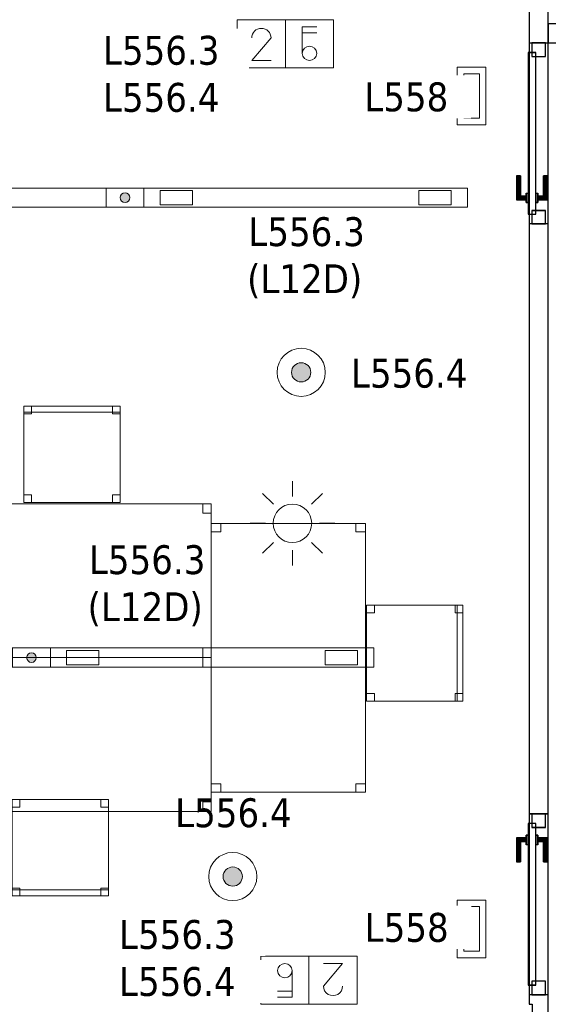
# Model space of a CAD drawing. Header units: metres. Extents: x 397.7 to 427.5, y 12.7 to 28.4.
# Tile 4 of 128: x 401.7 to 404.4, y 18.4 to 23.5. Entities that reach past the tile are written whole.
import ezdxf

# ---------------------------------------------------------------- set-up
doc = ezdxf.new("R2010")
doc.units = ezdxf.units.M
doc.layers.add('01_CARPINTERIA', color=5, linetype='Continuous', lineweight=25, true_color=0x0000ff)
for name, color, linetype, lineweight in [('02_MOBILIARIO', 7, 'Continuous', 18), ('A-DETL-____-MBND', 7, 'Continuous', 18), ('A-DETL-GENF-OTLN', 7, 'Continuous', 18), ('A-GENM-____-OTLN', 7, 'Continuous', 18), ('A-WALL-____-MCUT', 7, 'Continuous', 25), ('A-WALL-____-OTLN', 7, 'Continuous', 25), ('E-ELEC-FIXT-IDEN', 7, 'Continuous', 30), ('E-LITE-____-IDEN', 7, 'Continuous', 30), ('E-LITE-EQPM-IDEN', 7, 'Continuous', 30)]:
    doc.layers.add(name, color=color, linetype=linetype, lineweight=lineweight)
doc.styles.add('Tahoma_4', font='tahoma.ttf', dxfattribs={"height": 0.15})

# ---------------------------------------------------------------- blocks, each defined once
blk = doc.blocks.new('Family - Evans P5-151227-08_ENLLUMENAT_P5')
at = {"layer": 'A-WALL-____-MCUT', "color": 253, "true_color": 0xaaaaaa}
for p, q in [((0.8878, 0.1), (0, 0.1)), ((0, 0.1), (0, 0)), ((0.8878, 0), (0.8878, 0.1)), ((0, 0), (0.8878, 0))]:
    blk.add_line(p, q, dxfattribs=at)
at = {"layer": 'A-WALL-____-OTLN', "color": 253, "true_color": 0xaaaaaa}
for p, q in [((0.8878, 0.1), (0, 0.1)), ((0, 0.1), (0, 0)), ((0.8878, 0), (0.8878, 0.1)), ((0, 0), (0.8878, 0))]:
    blk.add_line(p, q, dxfattribs=at)
at = {"layer": 'A-WALL-____-OTLN', "color": 253, "lineweight": 18, "true_color": 0xaaaaaa}
blk.add_line((0, 0), (0.8878, 0), dxfattribs=at)
blk = doc.blocks.new('Family - LONDR55-XX_ZZ-ARQ-CAA-M3D-Londres55-151333-08_ENLLUMENAT_P5')
at = {"layer": '01_CARPINTERIA', "color": 161, "true_color": 0xaaaaff}
for p, q in [((0.1263, 0.1487), (0.125, 0.15)), ((0.125, 0.15), (0.125, 0.1)), ((0.125, 0.15), (0.1263, 0.1487)), ((0.25, 0.15), (0.125, 0.15)), ((0.13, 0.145), (0.1263, 0.1487)), ((0.1263, 0.1487), (0.1263, 0.1)), ((0.1263, 0.1487), (0.1263, 0.1)), ((0.1263, 0.1487), (0.13, 0.145)), ((0.25, 0.1487), (0.1263, 0.1487)), ((0.25, 0.1487), (0.1263, 0.1487)), ((0.135, 0.14), (0.13, 0.145)), ((0.13, 0.145), (0.13, 0.1)), ((0.13, 0.145), (0.13, 0.1)), ((0.13, 0.145), (0.135, 0.14)), ((0.25, 0.145), (0.13, 0.145)), ((0.25, 0.145), (0.13, 0.145)), ((0.135, 0.1), (0.135, 0.14)), ((0.135, 0.14), (0.135, 0.1)), ((0.135, 0.14), (0.14, 0.135)), ((0.14, 0.135), (0.135, 0.14)), ((0.135, 0.14), (0.25, 0.14)), ((0.25, 0.14), (0.135, 0.14)), ((0.14, 0.135), (0.14, 0.1)), ((0.14, 0.135), (0.1437, 0.1313)), ((0.1437, 0.1313), (0.14, 0.135)), ((0.14, 0.135), (0.14, 0.1)), ((0.25, 0.135), (0.14, 0.135)), ((0.25, 0.135), (0.14, 0.135)), ((0.1437, 0.1313), (0.1437, 0.1)), ((0.1437, 0.1313), (0.145, 0.13)), ((0.145, 0.13), (0.1437, 0.1313)), ((0.1437, 0.1313), (0.1437, 0.1)), ((0.25, 0.1313), (0.1437, 0.1313)), ((0.25, 0.1313), (0.1437, 0.1313)), ((0.145, 0.13), (0.145, 0.1)), ((0.25, 0.13), (0.145, 0.13)), ((0.25, 0.1487), (0.25, 0.15)), ((0.25, 0.15), (0.25, 0.1487)), ((0.25, 0.145), (0.25, 0.1487)), ((0.25, 0.1487), (0.25, 0.145)), ((0.25, 0.145), (0.25, 0.14)), ((0.25, 0.14), (0.25, 0.145)), ((0.25, 0.14), (0.25, 0.135)), ((0.25, 0.135), (0.25, 0.14)), ((0.25, 0.135), (0.25, 0.1313)), ((0.25, 0.1313), (0.25, 0.135)), ((0.25, 0.1313), (0.25, 0.13)), ((0.25, 0.13), (0.25, 0.1313)), ((0.07, 0.07), (0, 0.07)), ((0, 0.07), (0, 0)), ((0.07, 0.07), (0, 0.07)), ((0, 0.07), (0, 0)), ((0.89, 0.09), (0.05, 0.09)), ((0.05, 0.09), (0.05, 0.05)), ((0.89, 0.09), (0.05, 0.09)), ((0.05, 0.09), (0.05, 0.05)), ((0.07, 0), (0.07, 0.07)), ((0.07, 0.07), (0.07, 0)), ((0.16, 0.1), (0.11, 0.1)), ((0.11, 0.1), (0.16, 0.1)), ((0.11, 0.1), (0.11, 0.09)), ((0.11, 0.09), (0.11, 0.1)), ((0.16, 0.09), (0.11, 0.09)), ((0.11, 0.09), (0.16, 0.09)), ((0.1263, 0.1), (0.125, 0.1)), ((0.125, 0.1), (0.1263, 0.1)), ((0.13, 0.1), (0.1263, 0.1)), ((0.1263, 0.1), (0.13, 0.1)), ((0.135, 0.1), (0.13, 0.1)), ((0.13, 0.1), (0.135, 0.1)), ((0.14, 0.1), (0.135, 0.1)), ((0.135, 0.1), (0.14, 0.1)), ((0.14, 0.1), (0.1437, 0.1)), ((0.1437, 0.1), (0.14, 0.1)), ((0.1437, 0.1), (0.145, 0.1)), ((0.145, 0.1), (0.1437, 0.1)), ((0.16, 0.1), (0.16, 0.09)), ((0.16, 0.1), (0.16, 0.09)), ((0.94, 0.07), (0.87, 0.07)), ((0.87, 0.07), (0.87, 0)), ((0.94, 0.07), (0.87, 0.07)), ((0.87, 0.07), (0.87, 0)), ((0.89, 0.05), (0.89, 0.09)), ((0.89, 0.09), (0.89, 0.05)), ((0.94, 0), (0.94, 0.07)), ((0.94, 0.07), (0.94, 0)), ((0, 0), (0.07, 0)), ((0, 0), (0.07, 0)), ((0.05, 0.05), (0.89, 0.05)), ((0.05, 0.05), (0.89, 0.05)), ((0.11, 0.05), (0.16, 0.05)), ((0.16, 0.05), (0.11, 0.05)), ((0.11, 0.05), (0.11, 0.04)), ((0.11, 0.04), (0.11, 0.05)), ((0.11, 0.04), (0.16, 0.04)), ((0.16, 0.04), (0.11, 0.04)), ((0.1263, 0.04), (0.125, 0.04)), ((0.125, 0.04), (0.1263, 0.04)), ((0.125, 0.04), (0.125, -0.01)), ((0.13, 0.04), (0.1263, 0.04)), ((0.1263, 0.04), (0.13, 0.04)), ((0.1263, 0.04), (0.1263, -0.0087)), ((0.1263, 0.04), (0.1263, -0.0087)), ((0.13, 0.04), (0.135, 0.04)), ((0.135, 0.04), (0.13, 0.04)), ((0.13, 0.04), (0.13, -0.005)), ((0.13, 0.04), (0.13, -0.005)), ((0.135, 0), (0.13, -0.005)), ((0.135, 0.04), (0.14, 0.04)), ((0.14, 0.04), (0.135, 0.04)), ((0.135, 0), (0.135, 0.04)), ((0.135, 0.04), (0.135, 0)), ((0.14, 0.005), (0.135, 0)), ((0.135, 0), (0.14, 0.005)), ((0.25, 0), (0.135, 0)), ((0.135, 0), (0.25, 0)), ((0.14, 0.04), (0.1437, 0.04)), ((0.1437, 0.04), (0.14, 0.04)), ((0.14, 0.04), (0.14, 0.005)), ((0.14, 0.04), (0.14, 0.005)), ((0.1437, 0.0087), (0.14, 0.005)), ((0.14, 0.005), (0.1437, 0.0087)), ((0.14, 0.005), (0.25, 0.005)), ((0.14, 0.005), (0.25, 0.005)), ((0.1437, 0.04), (0.145, 0.04)), ((0.145, 0.04), (0.1437, 0.04)), ((0.1437, 0.04), (0.1437, 0.0087)), ((0.1437, 0.04), (0.1437, 0.0087)), ((0.145, 0.01), (0.1437, 0.0087)), ((0.1437, 0.0087), (0.145, 0.01)), ((0.1437, 0.0087), (0.25, 0.0087)), ((0.1437, 0.0087), (0.25, 0.0087)), ((0.145, 0.04), (0.145, 0.01)), ((0.145, 0.01), (0.25, 0.01)), ((0.16, 0.05), (0.16, 0.04)), ((0.16, 0.05), (0.16, 0.04)), ((0.25, 0.0087), (0.25, 0.01)), ((0.25, 0.01), (0.25, 0.0087)), ((0.25, 0.005), (0.25, 0.0087)), ((0.25, 0.0087), (0.25, 0.005)), ((0.25, 0.005), (0.25, 0)), ((0.25, 0), (0.25, 0.005)), ((0.25, 0), (0.25, -0.005)), ((0.25, -0.005), (0.25, 0)), ((0.87, 0), (0.94, 0)), ((0.87, 0), (0.94, 0)), ((0.125, -0.01), (0.1263, -0.0087)), ((0.1263, -0.0087), (0.125, -0.01)), ((0.125, -0.01), (0.25, -0.01)), ((0.1263, -0.0087), (0.13, -0.005)), ((0.13, -0.005), (0.1263, -0.0087)), ((0.1263, -0.0087), (0.25, -0.0087)), ((0.1263, -0.0087), (0.25, -0.0087)), ((0.13, -0.005), (0.135, 0)), ((0.13, -0.005), (0.25, -0.005)), ((0.13, -0.005), (0.25, -0.005)), ((0.25, -0.005), (0.25, -0.0087)), ((0.25, -0.0087), (0.25, -0.005)), ((0.25, -0.0087), (0.25, -0.01)), ((0.25, -0.01), (0.25, -0.0087))]:
    blk.add_line(p, q, dxfattribs=at)
blk = doc.blocks.new('Family - Porta P5-151334-08_ENLLUMENAT_P5')
blk.add_blockref('Family - LONDR55-XX_ZZ-ARQ-CAA-M3D-Londres55-151333-08_ENLLUMENAT_P5', (0, 0))
blk = doc.blocks.new('Family - Cadira d_Oficina_P5-151350-08_ENLLUMENAT_P5')
at = {"layer": 'A-DETL-____-MBND', "color": 253, "true_color": 0xaaaaaa}
for p, q in [((0, 0), (0, 0.5)), ((0, 0.5), (0.5, 0.5)), ((0.5, 0.5), (0, 0.5)), ((0, 0.5), (0, 0)), ((0, 0.46), (0, 0.5)), ((0, 0.5), (0.04, 0.5)), ((0, 0.5), (0, 0.46)), ((0.04, 0.5), (0, 0.5)), ((0, 0.47), (0, 0.5)), ((0, 0.5), (0.5, 0.5)), ((0, 0.5), (0, 0.47)), ((0.5, 0.5), (0, 0.5)), ((0.5, 0.47), (0, 0.47)), ((0, 0.47), (0.5, 0.47)), ((0.04, 0.5), (0.04, 0.46)), ((0.04, 0.46), (0.04, 0.5)), ((0.46, 0.46), (0.46, 0.5)), ((0.46, 0.5), (0.5, 0.5)), ((0.46, 0.5), (0.46, 0.46)), ((0.5, 0.5), (0.46, 0.5)), ((0.5, 0.5), (0.5, 0)), ((0.5, 0), (0.5, 0.5)), ((0.5, 0.5), (0.5, 0.46)), ((0.5, 0.46), (0.5, 0.5)), ((0.5, 0.5), (0.5, 0.47)), ((0.5, 0.47), (0.5, 0.5)), ((0.04, 0.46), (0, 0.46)), ((0, 0.46), (0.04, 0.46)), ((0.5, 0.46), (0.46, 0.46)), ((0.46, 0.46), (0.5, 0.46)), ((0, 0), (0, 0.04)), ((0, 0.04), (0.04, 0.04)), ((0, 0.04), (0, 0)), ((0.04, 0.04), (0, 0.04)), ((0.5, 0), (0, 0)), ((0.04, 0), (0, 0)), ((0, 0), (0.04, 0)), ((0.04, 0.04), (0.04, 0)), ((0.04, 0), (0.04, 0.04)), ((0.46, 0), (0.46, 0.04)), ((0.46, 0.04), (0.5, 0.04)), ((0.46, 0.04), (0.46, 0)), ((0.5, 0.04), (0.46, 0.04)), ((0.5, 0), (0.46, 0)), ((0.46, 0), (0.5, 0)), ((0.5, 0.04), (0.5, 0)), ((0.5, 0), (0.5, 0.04)), ((0, 0), (0.5, 0))]:
    blk.add_line(p, q, dxfattribs=at)
blk = doc.blocks.new('Family - Cadira d_Oficina_P5-151402-08_ENLLUMENAT_P5')
at = {"layer": 'A-DETL-____-MBND', "color": 253, "true_color": 0xaaaaaa}
for p, q in [((0, 0.5), (0.04, 0.5)), ((0, 0.46), (0, 0.5)), ((0.04, 0.5), (0, 0.5)), ((0, 0.5), (0, 0.46)), ((0, 0), (0, 0.5)), ((0, 0.5), (0.5, 0.5)), ((0, 0.5), (0, 0)), ((0.5, 0.5), (0, 0.5)), ((0.04, 0.5), (0.04, 0.46)), ((0.04, 0.46), (0.04, 0.5)), ((0.46, 0.5), (0.5, 0.5)), ((0.46, 0.46), (0.46, 0.5)), ((0.5, 0.5), (0.46, 0.5)), ((0.46, 0.5), (0.46, 0.46)), ((0.5, 0.5), (0.5, 0)), ((0.5, 0), (0.5, 0.5)), ((0.5, 0.5), (0.5, 0.46)), ((0.5, 0.46), (0.5, 0.5)), ((0.04, 0.46), (0, 0.46)), ((0, 0.46), (0.04, 0.46)), ((0.5, 0.46), (0.46, 0.46)), ((0.46, 0.46), (0.5, 0.46)), ((0, 0.04), (0.04, 0.04)), ((0, 0), (0, 0.04)), ((0.04, 0.04), (0, 0.04)), ((0, 0.04), (0, 0)), ((0, 0.03), (0.5, 0.03)), ((0, 0), (0, 0.03)), ((0.5, 0.03), (0, 0.03)), ((0, 0.03), (0, 0)), ((0.5, 0), (0, 0)), ((0, 0), (0.5, 0)), ((0.5, 0), (0, 0)), ((0, 0), (0.5, 0)), ((0.04, 0), (0, 0)), ((0, 0), (0.04, 0)), ((0.04, 0.04), (0.04, 0)), ((0.04, 0), (0.04, 0.04)), ((0.46, 0.04), (0.5, 0.04)), ((0.46, 0), (0.46, 0.04)), ((0.5, 0.04), (0.46, 0.04)), ((0.46, 0.04), (0.46, 0)), ((0.5, 0), (0.46, 0)), ((0.5, 0.04), (0.5, 0)), ((0.5, 0), (0.5, 0.04)), ((0.5, 0.03), (0.5, 0)), ((0.5, 0), (0.5, 0.03)), ((0.46, 0), (0.5, 0))]:
    blk.add_line(p, q, dxfattribs=at)
blk = doc.blocks.new('Family - LONDR55-XX_ZZ-ARQ-CAA-M3D-Londres55-151501-08_ENLLUMENAT_P5')
at = {"layer": '01_CARPINTERIA', "color": 161, "true_color": 0xaaaaff}
for p, q in [((0.69, 0.1487), (0.69, 0.15)), ((0.69, 0.15), (0.69, 0.1487)), ((0.815, 0.15), (0.69, 0.15)), ((0.69, 0.145), (0.69, 0.1487)), ((0.69, 0.1487), (0.69, 0.145)), ((0.8137, 0.1487), (0.69, 0.1487)), ((0.8137, 0.1487), (0.69, 0.1487)), ((0.69, 0.14), (0.69, 0.145)), ((0.69, 0.145), (0.69, 0.14)), ((0.81, 0.145), (0.69, 0.145)), ((0.81, 0.145), (0.69, 0.145)), ((0.69, 0.135), (0.69, 0.14)), ((0.69, 0.14), (0.69, 0.135)), ((0.69, 0.14), (0.805, 0.14)), ((0.805, 0.14), (0.69, 0.14)), ((0.69, 0.135), (0.69, 0.1313)), ((0.69, 0.1313), (0.69, 0.135)), ((0.8, 0.135), (0.69, 0.135)), ((0.8, 0.135), (0.69, 0.135)), ((0.69, 0.1313), (0.69, 0.13)), ((0.69, 0.13), (0.69, 0.1313)), ((0.7963, 0.1313), (0.69, 0.1313)), ((0.7963, 0.1313), (0.69, 0.1313)), ((0.795, 0.13), (0.69, 0.13)), ((0.795, 0.13), (0.7963, 0.1313)), ((0.7963, 0.1313), (0.795, 0.13)), ((0.795, 0.1), (0.795, 0.13)), ((0.7963, 0.1313), (0.8, 0.135)), ((0.8, 0.135), (0.7963, 0.1313)), ((0.7963, 0.1), (0.7963, 0.1313)), ((0.7963, 0.1), (0.7963, 0.1313)), ((0.8, 0.135), (0.805, 0.14)), ((0.805, 0.14), (0.8, 0.135)), ((0.8, 0.1), (0.8, 0.135)), ((0.8, 0.1), (0.8, 0.135)), ((0.81, 0.145), (0.805, 0.14)), ((0.805, 0.14), (0.81, 0.145)), ((0.805, 0.14), (0.805, 0.1)), ((0.805, 0.1), (0.805, 0.14)), ((0.8137, 0.1487), (0.81, 0.145)), ((0.81, 0.145), (0.8137, 0.1487)), ((0.81, 0.1), (0.81, 0.145)), ((0.81, 0.1), (0.81, 0.145)), ((0.815, 0.15), (0.8137, 0.1487)), ((0.8137, 0.1487), (0.815, 0.15)), ((0.8137, 0.1), (0.8137, 0.1487)), ((0.8137, 0.1), (0.8137, 0.1487)), ((0.815, 0.1), (0.815, 0.15)), ((0.07, 0.07), (0, 0.07)), ((0, 0.07), (0, 0)), ((0.07, 0.07), (0, 0.07)), ((0, 0), (0, 0.07)), ((0.89, 0.09), (0.05, 0.09)), ((0.05, 0.09), (0.05, 0.05)), ((0.89, 0.09), (0.05, 0.09)), ((0.05, 0.05), (0.05, 0.09)), ((0.07, 0), (0.07, 0.07)), ((0.07, 0), (0.07, 0.07)), ((0.83, 0.1), (0.78, 0.1)), ((0.78, 0.1), (0.83, 0.1)), ((0.78, 0.09), (0.78, 0.1)), ((0.78, 0.09), (0.78, 0.1)), ((0.83, 0.09), (0.78, 0.09)), ((0.78, 0.09), (0.83, 0.09)), ((0.7963, 0.1), (0.795, 0.1)), ((0.795, 0.1), (0.7963, 0.1)), ((0.8, 0.1), (0.7963, 0.1)), ((0.7963, 0.1), (0.8, 0.1)), ((0.805, 0.1), (0.8, 0.1)), ((0.8, 0.1), (0.805, 0.1)), ((0.81, 0.1), (0.805, 0.1)), ((0.805, 0.1), (0.81, 0.1)), ((0.81, 0.1), (0.8137, 0.1)), ((0.8137, 0.1), (0.81, 0.1)), ((0.8137, 0.1), (0.815, 0.1)), ((0.815, 0.1), (0.8137, 0.1)), ((0.83, 0.09), (0.83, 0.1)), ((0.83, 0.1), (0.83, 0.09)), ((0.94, 0.07), (0.87, 0.07)), ((0.87, 0.07), (0.87, 0)), ((0.94, 0.07), (0.87, 0.07)), ((0.87, 0), (0.87, 0.07)), ((0.89, 0.05), (0.89, 0.09)), ((0.89, 0.05), (0.89, 0.09)), ((0.94, 0), (0.94, 0.07)), ((0.94, 0), (0.94, 0.07)), ((0, 0), (0.07, 0)), ((0, 0), (0.07, 0)), ((0.05, 0.05), (0.89, 0.05)), ((0.05, 0.05), (0.89, 0.05)), ((0.69, 0.0087), (0.69, 0.01)), ((0.69, 0.01), (0.69, 0.0087)), ((0.69, 0.01), (0.795, 0.01)), ((0.69, 0.005), (0.69, 0.0087)), ((0.69, 0.0087), (0.69, 0.005)), ((0.69, 0.0087), (0.7963, 0.0087)), ((0.69, 0.0087), (0.7963, 0.0087)), ((0.69, 0), (0.69, 0.005)), ((0.69, 0.005), (0.69, 0)), ((0.69, 0.005), (0.8, 0.005)), ((0.69, 0.005), (0.8, 0.005)), ((0.69, -0.005), (0.69, 0)), ((0.69, 0), (0.69, -0.005)), ((0.805, 0), (0.69, 0)), ((0.69, 0), (0.805, 0)), ((0.78, 0.05), (0.83, 0.05)), ((0.83, 0.05), (0.78, 0.05)), ((0.78, 0.04), (0.78, 0.05)), ((0.78, 0.04), (0.78, 0.05)), ((0.78, 0.04), (0.83, 0.04)), ((0.83, 0.04), (0.78, 0.04)), ((0.7963, 0.04), (0.795, 0.04)), ((0.795, 0.04), (0.7963, 0.04)), ((0.795, 0.01), (0.795, 0.04)), ((0.7963, 0.0087), (0.795, 0.01)), ((0.795, 0.01), (0.7963, 0.0087)), ((0.8, 0.04), (0.7963, 0.04)), ((0.7963, 0.04), (0.8, 0.04)), ((0.7963, 0.0087), (0.7963, 0.04)), ((0.7963, 0.0087), (0.7963, 0.04)), ((0.8, 0.005), (0.7963, 0.0087)), ((0.7963, 0.0087), (0.8, 0.005)), ((0.8, 0.04), (0.805, 0.04)), ((0.805, 0.04), (0.8, 0.04)), ((0.8, 0.005), (0.8, 0.04)), ((0.8, 0.005), (0.8, 0.04)), ((0.805, 0), (0.8, 0.005)), ((0.8, 0.005), (0.805, 0)), ((0.805, 0.04), (0.81, 0.04)), ((0.81, 0.04), (0.805, 0.04)), ((0.805, 0.04), (0.805, 0)), ((0.805, 0), (0.805, 0.04)), ((0.81, -0.005), (0.805, 0)), ((0.81, 0.04), (0.8137, 0.04)), ((0.8137, 0.04), (0.81, 0.04)), ((0.81, -0.005), (0.81, 0.04)), ((0.81, -0.005), (0.81, 0.04)), ((0.8137, 0.04), (0.815, 0.04)), ((0.815, 0.04), (0.8137, 0.04)), ((0.8137, -0.0087), (0.8137, 0.04)), ((0.8137, -0.0087), (0.8137, 0.04)), ((0.815, -0.01), (0.815, 0.04)), ((0.83, 0.04), (0.83, 0.05)), ((0.83, 0.05), (0.83, 0.04)), ((0.87, 0), (0.94, 0)), ((0.87, 0), (0.94, 0)), ((0.69, -0.005), (0.69, -0.0087)), ((0.69, -0.0087), (0.69, -0.005)), ((0.69, -0.005), (0.81, -0.005)), ((0.69, -0.005), (0.81, -0.005)), ((0.69, -0.0087), (0.69, -0.01)), ((0.69, -0.01), (0.69, -0.0087)), ((0.69, -0.0087), (0.8137, -0.0087)), ((0.69, -0.0087), (0.8137, -0.0087)), ((0.69, -0.01), (0.815, -0.01)), ((0.805, 0), (0.81, -0.005)), ((0.81, -0.005), (0.8137, -0.0087)), ((0.8137, -0.0087), (0.81, -0.005)), ((0.8137, -0.0087), (0.815, -0.01)), ((0.815, -0.01), (0.8137, -0.0087))]:
    blk.add_line(p, q, dxfattribs=at)
blk = doc.blocks.new('Family - Porta P5-151502-08_ENLLUMENAT_P5')
blk.add_blockref('Family - LONDR55-XX_ZZ-ARQ-CAA-M3D-Londres55-151501-08_ENLLUMENAT_P5', (0, 0))
blk = doc.blocks.new('Family - Taula 140X80_P5-151529-08_ENLLUMENAT_P5')
at = {"layer": 'A-DETL-____-MBND', "color": 253, "true_color": 0xaaaaaa}
for p, q in [((0, 0), (0, 0.8001)), ((0, 0.8001), (1.3973, 0.8001)), ((1.3973, 0.8001), (0, 0.8001)), ((0, 0.8001), (0, 0)), ((0, 0.7501), (0, 0.8001)), ((0, 0.8001), (0.0437, 0.8001)), ((0.0437, 0.8001), (0, 0.8001)), ((0, 0.8001), (0, 0.7501)), ((0.0437, 0.8001), (0.0437, 0.7501)), ((0.0437, 0.7501), (0.0437, 0.8001)), ((1.3536, 0.7501), (1.3536, 0.8001)), ((1.3536, 0.8001), (1.3973, 0.8001)), ((1.3973, 0.8001), (1.3536, 0.8001)), ((1.3536, 0.8001), (1.3536, 0.7501)), ((1.3973, 0.8001), (1.3973, 0)), ((1.3973, 0), (1.3973, 0.8001)), ((1.3973, 0.8001), (1.3973, 0.7501)), ((1.3973, 0.7501), (1.3973, 0.8001)), ((0.0437, 0.7501), (0, 0.7501)), ((0, 0.7501), (0.0437, 0.7501)), ((1.3973, 0.7501), (1.3536, 0.7501)), ((1.3536, 0.7501), (1.3973, 0.7501)), ((0, 0), (0, 0.05)), ((0, 0.05), (0.0437, 0.05)), ((0.0437, 0.05), (0, 0.05)), ((0, 0.05), (0, 0)), ((0.0437, 0), (0, 0)), ((0, 0), (0.0437, 0)), ((1.3973, 0), (0, 0)), ((0, 0), (1.3973, 0)), ((0.0437, 0.05), (0.0437, 0)), ((0.0437, 0), (0.0437, 0.05)), ((1.3536, 0), (1.3536, 0.05)), ((1.3536, 0.05), (1.3973, 0.05)), ((1.3973, 0.05), (1.3536, 0.05)), ((1.3536, 0.05), (1.3536, 0)), ((1.3973, 0), (1.3536, 0)), ((1.3536, 0), (1.3973, 0)), ((1.3973, 0.05), (1.3973, 0)), ((1.3973, 0), (1.3973, 0.05))]:
    blk.add_line(p, q, dxfattribs=at)
blk = doc.blocks.new('Family - Mampara P5-151608-08_ENLLUMENAT_P5')
at = {"layer": 'A-WALL-____-MCUT', "color": 253, "true_color": 0xaaaaaa}
for p, q in [((5.3109, 0.0845), (5.2109, 0.0845)), ((5.3609, 0.1), (5.3109, 0.1)), ((5.3109, 0.1), (5.3109, 0.0845)), ((5.3609, 0), (5.3609, 0.1)), ((6.3009, 0.1), (6.3009, 0)), ((9.3688, 0.1), (6.3009, 0.1)), ((9.3688, 0), (9.3688, 0.1)), ((5.1609, 0), (5.3609, 0)), ((6.3009, 0), (9.3688, 0))]:
    blk.add_line(p, q, dxfattribs=at)
at = {"layer": 'A-WALL-____-OTLN', "color": 253, "true_color": 0xaaaaaa}
for p, q in [((5.3109, 0.0845), (5.2109, 0.0845)), ((10.3088, 0.1), (5.3109, 0.1)), ((5.3109, 0.1), (5.3109, 0.0845)), ((5.3609, 0), (5.3609, 0.1)), ((6.3009, 0.1), (5.3609, 0.1)), ((6.3009, 0), (6.3009, 0.1)), ((9.3688, 0), (9.3688, 0.1)), ((10.3088, 0.1), (9.3688, 0.1)), ((10.3088, 0), (10.3088, 0.1)), ((10.3088, 0), (10.3088, 0.1)), ((0, 0), (10.3088, 0)), ((5.3609, 0), (6.3009, 0)), ((9.3688, 0), (10.3088, 0))]:
    blk.add_line(p, q, dxfattribs=at)
at = {"layer": 'A-WALL-____-OTLN', "color": 253, "lineweight": 18, "true_color": 0xaaaaaa}
blk.add_line((0, 0), (10.3088, 0), dxfattribs=at)
blk = doc.blocks.new('Family - Vano porta P5-151610-08_ENLLUMENAT_P5')
at = {"layer": 'A-GENM-____-OTLN', "color": 253, "true_color": 0xaaaaaa}
for p, q in [((404.437, 23.4195), (404.337, 23.4195)), ((404.337, 23.4195), (404.337, 22.4795)), ((404.337, 22.4795), (404.337, 23.4195)), ((404.337, 23.4195), (404.437, 23.4195)), ((404.437, 22.4795), (404.437, 23.4195)), ((404.437, 23.4195), (404.437, 22.4795)), ((404.337, 22.4795), (404.437, 22.4795)), ((404.337, 22.4795), (404.437, 22.4795))]:
    blk.add_line(p, q, dxfattribs=at)
blk = doc.blocks.new('Family - Vano porta P5-151614-08_ENLLUMENAT_P5')
at = {"layer": 'A-GENM-____-OTLN', "color": 253, "true_color": 0xaaaaaa}
for p, q in [((404.437, 19.4115), (404.337, 19.4115)), ((404.337, 19.4115), (404.337, 18.4715)), ((404.337, 18.4715), (404.337, 19.4115)), ((404.337, 19.4115), (404.437, 19.4115)), ((404.437, 18.4715), (404.437, 19.4115)), ((404.437, 19.4115), (404.437, 18.4715)), ((404.337, 18.4715), (404.437, 18.4715)), ((404.337, 18.4715), (404.437, 18.4715))]:
    blk.add_line(p, q, dxfattribs=at)
blk = doc.blocks.new('Family - Evans P5-151652-08_ENLLUMENAT_P5')
at = {"layer": 'A-WALL-____-MCUT', "color": 253, "true_color": 0xaaaaaa}
for p, q in [((1.74, 0.1), (0, 0.1)), ((0, 0.1), (0, 0)), ((1.74, 0), (1.74, 0.1)), ((0, 0), (1.74, 0))]:
    blk.add_line(p, q, dxfattribs=at)
at = {"layer": 'A-WALL-____-OTLN', "color": 253, "true_color": 0xaaaaaa}
for p, q in [((3.07, 0.1), (0, 0.1)), ((0, 0.1), (0, 0)), ((1.74, 0), (1.74, 0.1)), ((3.07, 0.1), (1.74, 0.1)), ((3.07, 0), (3.07, 0.1)), ((3.07, 0), (3.07, 0.1)), ((0, 0), (3.07, 0)), ((1.74, 0), (3.07, 0))]:
    blk.add_line(p, q, dxfattribs=at)
at = {"layer": 'A-WALL-____-OTLN', "color": 253, "lineweight": 18, "true_color": 0xaaaaaa}
blk.add_line((0, 0), (3.07, 0), dxfattribs=at)
blk = doc.blocks.new('Family - Cadira d_Oficina_P5-151681-08_ENLLUMENAT_P5')
at = {"layer": 'A-DETL-____-MBND', "color": 253, "true_color": 0xaaaaaa}
for p, q in [((0, 0.46), (0, 0.5)), ((0, 0.5), (0.04, 0.5)), ((0.04, 0.5), (0, 0.5)), ((0, 0.5), (0, 0.46)), ((0, 0), (0, 0.5)), ((0, 0.5), (0.5, 0.5)), ((0.5, 0.5), (0, 0.5)), ((0, 0.5), (0, 0)), ((0.04, 0.5), (0.04, 0.46)), ((0.04, 0.46), (0.04, 0.5)), ((0.46, 0.46), (0.46, 0.5)), ((0.46, 0.5), (0.5, 0.5)), ((0.5, 0.5), (0.46, 0.5)), ((0.46, 0.5), (0.46, 0.46)), ((0.47, 0), (0.47, 0.5)), ((0.47, 0.5), (0.5, 0.5)), ((0.5, 0.5), (0.47, 0.5)), ((0.47, 0.5), (0.47, 0)), ((0.5, 0.5), (0.5, 0)), ((0.5, 0), (0.5, 0.5)), ((0.5, 0.5), (0.5, 0.46)), ((0.5, 0.46), (0.5, 0.5)), ((0.5, 0.5), (0.5, 0)), ((0.5, 0), (0.5, 0.5)), ((0.04, 0.46), (0, 0.46)), ((0, 0.46), (0.04, 0.46)), ((0.5, 0.46), (0.46, 0.46)), ((0.46, 0.46), (0.5, 0.46)), ((0, 0), (0, 0.04)), ((0, 0.04), (0.04, 0.04)), ((0.04, 0.04), (0, 0.04)), ((0, 0.04), (0, 0)), ((0.04, 0), (0, 0)), ((0, 0), (0.04, 0)), ((0.5, 0), (0, 0)), ((0, 0), (0.5, 0)), ((0.04, 0.04), (0.04, 0)), ((0.04, 0), (0.04, 0.04)), ((0.46, 0), (0.46, 0.04)), ((0.46, 0.04), (0.5, 0.04)), ((0.5, 0.04), (0.46, 0.04)), ((0.46, 0.04), (0.46, 0)), ((0.5, 0), (0.46, 0)), ((0.46, 0), (0.5, 0)), ((0.5, 0), (0.47, 0)), ((0.5, 0.04), (0.5, 0)), ((0.5, 0), (0.5, 0.04)), ((0.47, 0), (0.5, 0))]:
    blk.add_line(p, q, dxfattribs=at)
blk = doc.blocks.new('Family - Taula 140X80_P5-151834-08_ENLLUMENAT_P5')
at = {"layer": 'A-DETL-____-MBND', "color": 253, "true_color": 0xaaaaaa}
for p, q in [((0, 0), (0, 1.3973)), ((0, 1.3973), (0.8001, 1.3973)), ((0, 1.3973), (0, 0)), ((0.8001, 1.3973), (0, 1.3973)), ((0, 1.3536), (0, 1.3973)), ((0, 1.3973), (0.05, 1.3973)), ((0, 1.3973), (0, 1.3536)), ((0.05, 1.3973), (0, 1.3973)), ((0.05, 1.3973), (0.05, 1.3536)), ((0.05, 1.3536), (0.05, 1.3973)), ((0.7501, 1.3536), (0.7501, 1.3973)), ((0.7501, 1.3973), (0.8001, 1.3973)), ((0.7501, 1.3973), (0.7501, 1.3536)), ((0.8001, 1.3973), (0.7501, 1.3973)), ((0.8001, 1.3973), (0.8001, 1.3536)), ((0.8001, 1.3536), (0.8001, 1.3973)), ((0.8001, 1.3973), (0.8001, 0)), ((0.8001, 0), (0.8001, 1.3973)), ((0.05, 1.3536), (0, 1.3536)), ((0, 1.3536), (0.05, 1.3536)), ((0.8001, 1.3536), (0.7501, 1.3536)), ((0.7501, 1.3536), (0.8001, 1.3536)), ((0, 0), (0, 0.0437)), ((0, 0.0437), (0.05, 0.0437)), ((0, 0.0437), (0, 0)), ((0.05, 0.0437), (0, 0.0437)), ((0.8001, 0), (0, 0)), ((0, 0), (0.8001, 0)), ((0.05, 0), (0, 0)), ((0, 0), (0.05, 0)), ((0.05, 0.0437), (0.05, 0)), ((0.05, 0), (0.05, 0.0437)), ((0.7501, 0), (0.7501, 0.0437)), ((0.7501, 0.0437), (0.8001, 0.0437)), ((0.8001, 0.0437), (0.7501, 0.0437)), ((0.7501, 0.0437), (0.7501, 0)), ((0.8001, 0), (0.7501, 0)), ((0.7501, 0), (0.8001, 0)), ((0.8001, 0), (0.8001, 0.0437)), ((0.8001, 0.0437), (0.8001, 0))]:
    blk.add_line(p, q, dxfattribs=at)
blk = doc.blocks.new('Family - Taula 140X80_P5-151978-08_ENLLUMENAT_P5')
at = {"layer": 'A-DETL-____-MBND', "color": 253, "true_color": 0xaaaaaa}
for p, q in [((0, 0.8001), (1.3973, 0.8001)), ((0, 0), (0, 0.8001)), ((1.3973, 0.8001), (0, 0.8001)), ((0, 0.8001), (0, 0)), ((0, 0.8001), (0.0437, 0.8001)), ((0, 0.7501), (0, 0.8001)), ((0.0437, 0.8001), (0, 0.8001)), ((0, 0.8001), (0, 0.7501)), ((0.0437, 0.8001), (0.0437, 0.7501)), ((0.0437, 0.7501), (0.0437, 0.8001)), ((1.3536, 0.8001), (1.3973, 0.8001)), ((1.3536, 0.7501), (1.3536, 0.8001)), ((1.3973, 0.8001), (1.3536, 0.8001)), ((1.3536, 0.8001), (1.3536, 0.7501)), ((1.3973, 0.8001), (1.3973, 0.7501)), ((1.3973, 0.7501), (1.3973, 0.8001)), ((1.3973, 0.8001), (1.3973, 0)), ((1.3973, 0), (1.3973, 0.8001)), ((0.0437, 0.7501), (0, 0.7501)), ((0, 0.7501), (0.0437, 0.7501)), ((1.3973, 0.7501), (1.3536, 0.7501)), ((1.3536, 0.7501), (1.3973, 0.7501)), ((0, 0.05), (0.0437, 0.05)), ((0, 0), (0, 0.05)), ((0.0437, 0.05), (0, 0.05)), ((0, 0.05), (0, 0)), ((0, 0), (1.3973, 0)), ((0.0437, 0), (0, 0)), ((0, 0), (0.0437, 0)), ((0.0437, 0.05), (0.0437, 0)), ((0.0437, 0), (0.0437, 0.05)), ((1.3536, 0.05), (1.3973, 0.05)), ((1.3536, 0), (1.3536, 0.05)), ((1.3973, 0.05), (1.3536, 0.05)), ((1.3536, 0.05), (1.3536, 0)), ((1.3973, 0), (1.3536, 0)), ((1.3536, 0), (1.3973, 0)), ((1.3973, 0.05), (1.3973, 0)), ((1.3973, 0), (1.3973, 0.05)), ((1.3973, 0), (0, 0))]:
    blk.add_line(p, q, dxfattribs=at)
blk = doc.blocks.new('LONDR55-XX_ZZ-ARQ-CAA-M3D-Londres55_ifc-1-08_ENLLUMENAT_P5')
at = {"layer": '01_CARPINTERIA', "color": 253, "lineweight": 18, "true_color": 0xaaaaaa, "rotation": 90}
for name, p in [('Family - Porta P5-151334-08_ENLLUMENAT_P5', (404.422, 22.4795)), ('Family - Porta P5-151502-08_ENLLUMENAT_P5', (404.422, 18.4715))]:
    blk.add_blockref(name, p, dxfattribs=at)
at = {"layer": '02_MOBILIARIO', "color": 253, "lineweight": 18, "true_color": 0xaaaaaa}
for name, p in [('Family - Cadira d_Oficina_P5-151350-08_ENLLUMENAT_P5', (401.7135, 21.031)), ('Family - Taula 140X80_P5-151978-08_ENLLUMENAT_P5', (401.2885, 20.2242)), ('Family - Taula 140X80_P5-151834-08_ENLLUMENAT_P5', (402.687, 19.5248)), ('Family - Cadira d_Oficina_P5-151681-08_ENLLUMENAT_P5', (403.4937, 19.9971)), ('Family - Taula 140X80_P5-151529-08_ENLLUMENAT_P5', (401.2885, 19.4242)), ('Family - Cadira d_Oficina_P5-151402-08_ENLLUMENAT_P5', (401.653, 18.986))]:
    blk.add_blockref(name, p, dxfattribs=at)
at = {"layer": 'A-GENM-____-OTLN', "color": 253, "lineweight": 18, "true_color": 0xaaaaaa}
for name in ['Family - Vano porta P5-151610-08_ENLLUMENAT_P5', 'Family - Vano porta P5-151614-08_ENLLUMENAT_P5']:
    blk.add_blockref(name, (0, 0), dxfattribs=at)
at = {"layer": 'A-WALL-____-OTLN', "color": 253, "lineweight": 18, "true_color": 0xaaaaaa, "rotation": 90}
for name, p in [('Family - Evans P5-151227-08_ENLLUMENAT_P5', (404.437, 23.4195)), ('Family - Mampara P5-151608-08_ENLLUMENAT_P5', (404.437, 13.1106))]:
    blk.add_blockref(name, p, dxfattribs=at)
at = {"layer": 'A-WALL-____-OTLN', "color": 253, "lineweight": 18, "true_color": 0xaaaaaa}
blk.add_blockref('Family - Evans P5-151652-08_ENLLUMENAT_P5', (404.437, 23.4195), dxfattribs=at)
blk = doc.blocks.new('ZYR_06_02_05 LLuminària Suspesa - L 13 D-850705-08_ENLLUMENAT_P5')
at = {"layer": 'A-DETL-GENF-OTLN', "true_color": 0x00c400}
h = blk.add_hatch(color=92, dxfattribs=at)
h.paths.add_polyline_path([(-0.882, -0.025), (-0.8755, -0.0241), (-0.8695, -0.0217), (-0.8643, -0.0177), (-0.8604, -0.0125), (-0.8579, -0.0065), (-0.857, 0), (-0.8579, 0.0065), (-0.8604, 0.0125), (-0.8643, 0.0177), (-0.8695, 0.0217), (-0.8755, 0.0241), (-0.882, 0.025), (-0.8885, 0.0241), (-0.8945, 0.0217), (-0.8997, 0.0177), (-0.9037, 0.0125), (-0.9061, 0.0065), (-0.907, 0), (-0.9061, -0.0065), (-0.9037, -0.0125), (-0.8997, -0.0177), (-0.8945, -0.0217), (-0.8885, -0.0241)])
h.paths.add_polyline_path([(0.882, -0.025), (0.8885, -0.0241), (0.8945, -0.0217), (0.8997, -0.0177), (0.9037, -0.0125), (0.9061, -0.0065), (0.907, 0), (0.9061, 0.0065), (0.9037, 0.0125), (0.8997, 0.0177), (0.8945, 0.0217), (0.8885, 0.0241), (0.882, 0.025), (0.8755, 0.0241), (0.8695, 0.0217), (0.8643, 0.0177), (0.8604, 0.0125), (0.8579, 0.0065), (0.857, 0), (0.8579, -0.0065), (0.8604, -0.0125), (0.8643, -0.0177), (0.8695, -0.0217), (0.8755, -0.0241)])
at = {"layer": 'A-DETL-GENF-OTLN', "color": 92, "true_color": 0x00c400}
for p, q in [((-0.98, 0.05), (0.98, 0.05)), ((-0.98, -0.05), (-0.98, 0.05)), ((-0.784, 0.05), (-0.784, -0.05)), ((0.784, 0.05), (0.784, -0.05)), ((0.98, 0.05), (0.98, -0.05)), ((0.98, -0.05), (-0.98, -0.05))]:
    blk.add_line(p, q, dxfattribs=at)
for centre in [(-0.882, 0), (0.882, 0)]:
    blk.add_circle(centre, 0.025, dxfattribs=at)
for centre, start, end in [((-0.882, 0), 360, 180), ((-0.882, 0), 180, 360), ((0.882, 0), 360, 180), ((0.882, 0), 180, 360)]:
    blk.add_arc(centre, 0.025, start, end, dxfattribs=at)
blk = doc.blocks.new('ZYR_06_02_05 LLuminària Suspesa - L 12 D-850702-08_ENLLUMENAT_P5')
at = {"layer": 'A-DETL-GENF-OTLN', "color": 92, "true_color": 0x00c400}
for p, q in [((-0.84, 0.05), (0.84, 0.05)), ((-0.84, -0.05), (-0.84, 0.05)), ((-0.756, 0.0375), (-0.588, 0.0375)), ((-0.756, -0.0375), (-0.756, 0.0375)), ((-0.588, 0.0375), (-0.588, -0.0375)), ((0.588, 0.0375), (0.756, 0.0375)), ((0.588, -0.0375), (0.588, 0.0375)), ((0.756, 0.0375), (0.756, -0.0375)), ((0.84, 0.05), (0.84, -0.05)), ((0.84, -0.05), (-0.84, -0.05)), ((-0.588, -0.0375), (-0.756, -0.0375)), ((0.756, -0.0375), (0.588, -0.0375))]:
    blk.add_line(p, q, dxfattribs=at)
blk = doc.blocks.new('ZYR_06_03 Emer Sostre Rect - 01 Emergencia Superficie 01-829055-08_ENLLUMENAT_P5')
at = {"layer": 'A-DETL-GENF-OTLN', "color": 6, "true_color": 0xff00ff}
for p, q in [((-0.15, 0.075), (0.15, 0.075)), ((-0.15, -0.075), (-0.15, 0.075)), ((0.15, 0.075), (0.15, -0.075)), ((-0.1157, 0.0407), (0.1157, 0.0407)), ((-0.1157, -0.0407), (-0.1157, 0.0407)), ((0.1157, 0.0407), (0.1157, -0.0407)), ((0.1157, -0.0407), (-0.1157, -0.0407)), ((0.15, -0.075), (-0.15, -0.075))]:
    blk.add_line(p, q, dxfattribs=at)
blk = doc.blocks.new('ZYR_06_01 Detector Sostre - 07 Detector Luminic-846090-08_ENLLUMENAT_P5')
at = {"layer": 'A-DETL-GENF-OTLN', "color": 92, "true_color": 0x00c400}
for p, q in [((0, 0.14), (0, 0.22)), ((-0.099, 0.099), (-0.1556, 0.1556)), ((0.099, 0.099), (0.1556, 0.1556)), ((0.14, 0), (0.22, 0)), ((-0.14, 0), (-0.22, 0)), ((-0.099, -0.099), (-0.1556, -0.1556)), ((0.099, -0.099), (0.1556, -0.1556)), ((0, -0.14), (0, -0.22))]:
    blk.add_line(p, q, dxfattribs=at)
blk.add_circle((0, 0), 0.1, dxfattribs=at)
blk = doc.blocks.new('ZYR_06_01 Mecanismes Doble - 03 Conmutador Doble-881269-08_ENLLUMENAT_P5')
at = {"layer": 'A-DETL-GENF-OTLN', "color": 92, "true_color": 0x00c400}
for p, q in [((-0.371, 0), (0.129, 0)), ((-0.371, -0.25), (-0.371, 0)), ((-0.121, 0), (-0.121, -0.25)), ((0.0415, -0.0375), (-0.0335, -0.0375)), ((-0.0335, -0.0375), (-0.0335, -0.175)), ((0.129, 0), (0.129, -0.25)), ((-0.196, -0.095), (-0.296, -0.2125)), ((-0.0335, -0.068), (0.0415, -0.068)), ((0.129, -0.25), (-0.371, -0.25)), ((-0.296, -0.2125), (-0.196, -0.2125))]:
    blk.add_line(p, q, dxfattribs=at)
blk.add_circle((0.004, -0.175), 0.0375, dxfattribs=at)
blk.add_arc((-0.246, -0.095), 0.05, 360, 180, dxfattribs=at)
blk = doc.blocks.new('ZYR_06_02_02 Down Superficie - L 03 D-326958-08_ENLLUMENAT_P5')
at = {"layer": 'A-DETL-GENF-OTLN', "true_color": 0x00c400}
blk.add_hatch(color=92, dxfattribs=at).paths.add_polyline_path([(0, -0.05), (0.0129, -0.0483), (0.025, -0.0433), (0.0354, -0.0354), (0.0433, -0.025), (0.0483, -0.0129), (0.05, 0), (0.0483, 0.0129), (0.0433, 0.025), (0.0354, 0.0354), (0.025, 0.0433), (0.0129, 0.0483), (0, 0.05), (-0.0129, 0.0483), (-0.025, 0.0433), (-0.0354, 0.0354), (-0.0433, 0.025), (-0.0483, 0.0129), (-0.05, 0), (-0.0483, -0.0129), (-0.0433, -0.025), (-0.0354, -0.0354), (-0.025, -0.0433), (-0.0129, -0.0483)])
at = {"layer": 'A-DETL-GENF-OTLN', "color": 92, "true_color": 0x00c400}
for radius in [0.125, 0.05]:
    blk.add_circle((0, 0), radius, dxfattribs=at)
for start, end in [(360, 180), (180, 360)]:
    blk.add_arc((0, 0), 0.05, start, end, dxfattribs=at)

msp = doc.modelspace()

# ---------------------------------------------------------------- block references
at = {"lineweight": 5}
msp.add_blockref('LONDR55-XX_ZZ-ARQ-CAA-M3D-Londres55_ifc-1-08_ENLLUMENAT_P5', (0, 0), dxfattribs=at)
at = {"layer": 'A-DETL-GENF-OTLN', "color": 92, "true_color": 0x00c400}
for name, p in [('ZYR_06_01 Mecanismes Doble - 03 Conmutador Doble-881269-08_ENLLUMENAT_P5', (403.1929, 23.5407)), ('ZYR_06_02_05 LLuminària Suspesa - L 13 D-850705-08_ENLLUMENAT_P5', (401.357, 22.6154)), ('ZYR_06_02_05 LLuminària Suspesa - L 12 D-850702-08_ENLLUMENAT_P5', (403.177, 22.6154)), ('ZYR_06_02_02 Down Superficie - L 03 D-326958-08_ENLLUMENAT_P5', (403.1537, 21.7072)), ('ZYR_06_01 Detector Sostre - 07 Detector Luminic-846090-08_ENLLUMENAT_P5', (403.1081, 20.9222)), ('ZYR_06_02_05 LLuminària Suspesa - L 13 D-850705-08_ENLLUMENAT_P5', (400.8709, 20.2242)), ('ZYR_06_02_05 LLuminària Suspesa - L 12 D-850702-08_ENLLUMENAT_P5', (402.6909, 20.2242)), ('ZYR_06_02_02 Down Superficie - L 03 D-326958-08_ENLLUMENAT_P5', (402.7983, 19.0858))]:
    msp.add_blockref(name, p, dxfattribs=at)
at = {"layer": 'A-DETL-GENF-OTLN', "color": 6, "true_color": 0xff00ff, "rotation": 269.9999999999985}
for p in [(404.0383, 23.144), (404.0383, 18.8138)]:
    msp.add_blockref('ZYR_06_03 Emer Sostre Rect - 01 Emergencia Superficie 01-829055-08_ENLLUMENAT_P5', p, dxfattribs=at)
at = {"layer": 'A-DETL-GENF-OTLN', "color": 92, "true_color": 0x00c400, "rotation": 180}
msp.add_blockref('ZYR_06_01 Mecanismes Doble - 03 Conmutador Doble-881269-08_ENLLUMENAT_P5', (403.0729, 18.4215), dxfattribs=at)

# ---------------------------------------------------------------- texts
at = {"layer": 'E-LITE-EQPM-IDEN', "char_height": 0.15, "attachment_point": 1, "style": 'Tahoma_4'}
for s, insert, width in [('L556.3', (402.8793, 22.5137), 0.721519), ('(L12D)', (402.8727, 22.2689), 0.733544), ('L556.4', (403.412, 21.7777), 0.721519), ('L556.3', (402.051, 20.8083), 0.721519), ('(L12D)', (402.0444, 20.5636), 0.733544), ('L556.4', (402.499, 19.4926), 0.721519)]:
    msp.add_mtext(s, dxfattribs=dict(at, insert=insert, width=width))

# ---------------------------------------------------------------- next in the draw order: texts
at = {"layer": 'E-ELEC-FIXT-IDEN', "char_height": 0.15, "width": 0.721519, "attachment_point": 1, "style": 'Tahoma_4', "bg_fill": 3, "box_fill_scale": 1.25, "bg_fill_color": 256, "bg_fill_true_color": 13158600, "bg_fill_transparency": 0}
for s, insert in [('L556.3', (402.124, 23.4567)), ('L556.4', (402.124, 23.2119)), ('L556.3', (402.2076, 18.8598)), ('L556.4', (402.2076, 18.6151))]:
    msp.add_mtext(s, dxfattribs=dict(at, insert=insert))
at = {"layer": 'E-LITE-____-IDEN', "char_height": 0.15, "width": 0.517088, "attachment_point": 1, "style": 'Tahoma_4', "bg_fill": 3, "box_fill_scale": 1.25, "bg_fill_color": 256, "bg_fill_true_color": 13158600, "bg_fill_transparency": 0}
for insert in [(403.4812, 23.2145), (403.4833, 18.8965)]:
    msp.add_mtext('L558', dxfattribs=dict(at, insert=insert))

doc.saveas('drawing.dxf')
